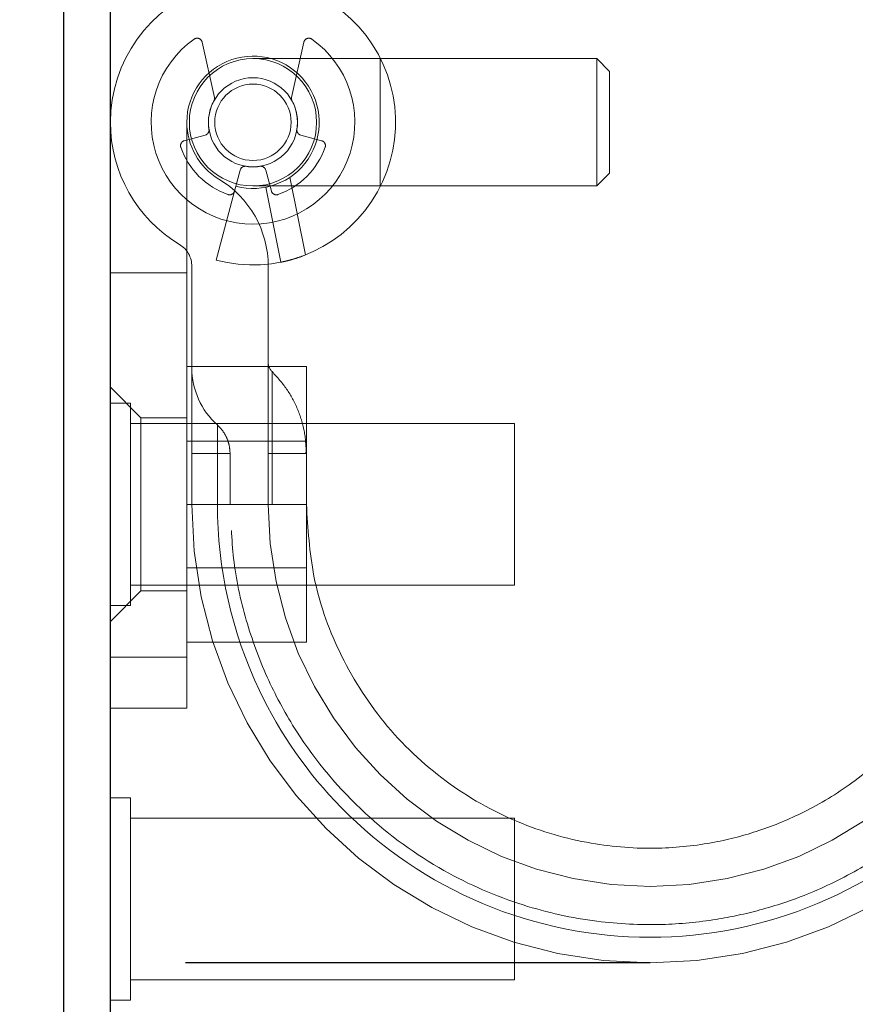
# Model space of a CAD drawing. Header units: inches. Extents: x 0.2 to 10.8, y 0.2 to 8.2.
# Tile 6 of 171: x 3.0139 to 3.0785, y 2.1171 to 2.1932. Entities that reach past the tile are written whole.
import ezdxf

# ---------------------------------------------------------------- set-up
doc = ezdxf.new("R2010")
doc.units = ezdxf.units.IN
doc.header["$MEASUREMENT"] = 0
doc.linetypes.add('HIDDEN', pattern=[0.07500000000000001, 0.05, -0.025])
doc.layers.add('DIMENSIONS', color=140, linetype='Continuous')
doc.layers.add('SLD-0', color=179, linetype='Continuous')
doc.styles.add('SLDTEXTSTYLE0', font='TXT', dxfattribs={"width": 0.7})
doc.dimstyles.new('SLDDIMSTYLE1', dxfattribs={"dimtxt": 0.0849609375, "dimasz": 0.13, "dimexe": 0, "dimexo": 0.0625, "dimgap": 0.021240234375, "dimtad": 0, "dimtih": 1, "dimtoh": 1, "dimlfac": 20, "dimrnd": 1e-09, "dimzin": 12, "dimdsep": 46, "dimtxsty": 'SLDTEXTSTYLE0', "dimsah": 1, "dimcen": 0.09, "dimadec": 0, "dimazin": 3, "dimtfac": 1, "dimtmove": 0, "dimatfit": 0, "dimfxl": 0, "dimfrac": 2, "dimtolj": 1, "dimtzin": 12, "dimarcsym": 0})

# ---------------------------------------------------------------- blocks, each defined once
blk = doc.blocks.new('_D_25')
at = {"layer": 'DIMENSIONS'}
for p, q in [((2.874155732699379, 2.216363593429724), (2.874155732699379, 2.466363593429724)), ((2.984167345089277, 2.216363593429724), (2.749155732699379, 2.216363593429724)), ((3.012654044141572, 2.12033052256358), (2.749155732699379, 2.12033052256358)), ((2.874155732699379, 1.892567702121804), (2.874155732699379, 2.12033052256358)), ((2.342647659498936, 1.892567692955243), (2.314117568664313, 1.892567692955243)), ((2.314117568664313, 1.892567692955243), (2.314117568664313, 1.757536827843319)), ((2.595116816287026, 1.892567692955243), (2.623646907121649, 1.892567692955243)), ((2.623646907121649, 1.892567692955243), (2.623646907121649, 1.757536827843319)), ((2.748306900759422, 1.892567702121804), (2.874155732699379, 1.892567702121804)), ((2.314117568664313, 1.757536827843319), (2.342647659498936, 1.757536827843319)), ((2.623646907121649, 1.757536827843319), (2.595116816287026, 1.757536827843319))]:
    blk.add_line(p, q, dxfattribs=at)
for points in [[(2.874155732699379, 2.216363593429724), (2.894155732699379, 2.346363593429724), (2.854155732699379, 2.346363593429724)], [(2.874155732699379, 2.12033052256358), (2.854155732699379, 1.990330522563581), (2.894155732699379, 1.990330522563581)]]:
    blk.add_solid(points, dxfattribs=at)
at = {"layer": 'DIMENSIONS', "char_height": 0.08333333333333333, "attachment_point": 1, "style": 'SLDTEXTSTYLE0'}
for s, insert in [('1.92', (2.342647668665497, 2.019010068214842)), ('48.8', (2.342647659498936, 1.864959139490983))]:
    blk.add_mtext(s, dxfattribs=dict(at, insert=insert))

msp = doc.modelspace()

# ---------------------------------------------------------------- linework, layer by layer
at = {"layer": 'DIMENSIONS'}
msp.add_line((3.062654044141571, 2.120330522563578), (3.026721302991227, 2.120330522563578), dxfattribs=at)
at = {"layer": 'SLD-0', "linetype": 'Continuous', "lineweight": 25}
for p, q in [((3.017321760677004, 1.421763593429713), (3.017321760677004, 2.199518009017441)), ((3.020921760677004, 1.419963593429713), (3.020921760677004, 2.199519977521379))]:
    msp.add_line(p, q, dxfattribs=at)
at = {"layer": 'SLD-0', "linetype": 'HIDDEN', "lineweight": 18}
for p, q in [((3.028959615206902, 2.187214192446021), (3.028011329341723, 2.191484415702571)), ((3.035879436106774, 2.191484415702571), (3.034931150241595, 2.187214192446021)), ((3.041787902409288, 2.190212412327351), (3.031945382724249, 2.190212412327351)), ((3.041787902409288, 2.180369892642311), (3.041787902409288, 2.190212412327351)), ((3.041787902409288, 2.180369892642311), (3.041787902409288, 2.190212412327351)), ((3.041787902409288, 2.180369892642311), (3.041787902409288, 2.190212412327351)), ((3.041787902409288, 2.180369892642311), (3.041787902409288, 2.190212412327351)), ((3.058520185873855, 2.190212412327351), (3.041787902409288, 2.190212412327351)), ((3.058520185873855, 2.190212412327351), (3.058520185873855, 2.180369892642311)), ((3.059504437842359, 2.189228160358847), (3.058520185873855, 2.190212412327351)), ((3.059504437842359, 2.189228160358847), (3.059504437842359, 2.181354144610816)), ((3.026827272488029, 2.185291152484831), (3.026827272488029, 2.143952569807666)), ((3.026634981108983, 2.183868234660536), (3.028257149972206, 2.184302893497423)), ((3.035633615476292, 2.184302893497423), (3.037255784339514, 2.183868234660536)), ((3.030957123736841, 2.181602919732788), (3.030522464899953, 2.179980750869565)), ((3.033368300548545, 2.179980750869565), (3.032933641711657, 2.181602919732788)), ((3.034803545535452, 2.181045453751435), (3.036006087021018, 2.175042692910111)), ((3.03600608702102, 2.175042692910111), (3.034803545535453, 2.181045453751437)), ((3.034803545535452, 2.181045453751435), (3.036006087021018, 2.175042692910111)), ((3.03600608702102, 2.175042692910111), (3.034803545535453, 2.181045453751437)), ((3.034803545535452, 2.181045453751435), (3.036006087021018, 2.175042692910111)), ((3.03600608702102, 2.175042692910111), (3.034803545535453, 2.181045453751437)), ((3.034803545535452, 2.181045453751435), (3.036006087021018, 2.175042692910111)), ((3.03600608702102, 2.175042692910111), (3.034803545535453, 2.181045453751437)), ((3.058520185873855, 2.180369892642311), (3.059504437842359, 2.181354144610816)), ((3.031945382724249, 2.180369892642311), (3.041787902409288, 2.180369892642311)), ((3.032950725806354, 2.180272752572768), (3.034110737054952, 2.174482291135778)), ((3.041787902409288, 2.180369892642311), (3.058520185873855, 2.180369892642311)), ((3.03052246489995, 2.179980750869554), (3.02909225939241, 2.174643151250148)), ((3.02722097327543, 2.17415561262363), (3.02722097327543, 2.155763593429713)), ((3.033126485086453, 2.155763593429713), (3.033126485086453, 2.17415561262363)), ((3.026827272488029, 2.173658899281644), (3.020921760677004, 2.173658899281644)), ((3.026827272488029, 2.166413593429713), (3.036077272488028, 2.166413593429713)), ((3.036077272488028, 2.155763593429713), (3.036077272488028, 2.166413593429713)), ((3.023283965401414, 2.16245650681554), (3.020921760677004, 2.16481871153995)), ((3.022484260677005, 2.163576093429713), (3.020921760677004, 2.163576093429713)), ((3.022484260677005, 2.155763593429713), (3.022484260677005, 2.163576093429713)), ((3.052171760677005, 2.162013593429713), (3.022484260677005, 2.162013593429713)), ((3.023283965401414, 2.16245650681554), (3.023283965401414, 2.149070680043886)), ((3.026827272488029, 2.16245650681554), (3.023283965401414, 2.16245650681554)), ((3.052171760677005, 2.155763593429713), (3.052171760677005, 2.162013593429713)), ((3.036077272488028, 2.160661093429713), (3.026827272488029, 2.160661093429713)), ((3.02722097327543, 2.159700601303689), (3.029193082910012, 2.159700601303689)), ((3.02722097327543, 2.159700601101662), (3.02919308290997, 2.159700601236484)), ((3.02722097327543, 2.159700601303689), (3.029193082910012, 2.159700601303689)), ((3.02722097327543, 2.159700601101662), (3.02919308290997, 2.159700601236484)), ((3.02722097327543, 2.159700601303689), (3.029193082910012, 2.159700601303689)), ((3.02722097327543, 2.159700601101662), (3.02919308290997, 2.159700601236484)), ((3.02722097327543, 2.159700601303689), (3.029193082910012, 2.159700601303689)), ((3.02722097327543, 2.159700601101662), (3.02919308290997, 2.159700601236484)), ((3.02722097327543, 2.159700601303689), (3.029193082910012, 2.159700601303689)), ((3.02722097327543, 2.159700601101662), (3.02919308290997, 2.159700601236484)), ((3.02722097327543, 2.159700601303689), (3.029193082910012, 2.159700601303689)), ((3.02722097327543, 2.159700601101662), (3.02919308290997, 2.159700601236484)), ((3.02722097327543, 2.159700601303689), (3.029193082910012, 2.159700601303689)), ((3.02722097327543, 2.159700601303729), (3.027220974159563, 2.155763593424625)), ((3.02722097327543, 2.159700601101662), (3.02919308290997, 2.159700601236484)), ((3.027220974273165, 2.155763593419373), (3.02722097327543, 2.159700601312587)), ((3.02722097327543, 2.159700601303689), (3.029193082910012, 2.159700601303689)), ((3.02722097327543, 2.159700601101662), (3.02919308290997, 2.159700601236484)), ((3.029193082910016, 2.15970060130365), (3.029193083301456, 2.15576359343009)), ((3.029193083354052, 2.155763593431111), (3.029193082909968, 2.159700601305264)), ((3.029193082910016, 2.15970060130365), (3.029193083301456, 2.15576359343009)), ((3.029193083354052, 2.155763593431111), (3.029193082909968, 2.159700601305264)), ((3.029193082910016, 2.15970060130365), (3.029193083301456, 2.15576359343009)), ((3.029193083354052, 2.155763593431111), (3.029193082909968, 2.159700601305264)), ((3.029193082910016, 2.15970060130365), (3.029193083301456, 2.15576359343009)), ((3.029193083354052, 2.155763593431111), (3.029193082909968, 2.159700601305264)), ((3.029193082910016, 2.15970060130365), (3.029193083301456, 2.15576359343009)), ((3.029193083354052, 2.155763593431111), (3.029193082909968, 2.159700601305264)), ((3.029193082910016, 2.15970060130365), (3.029193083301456, 2.15576359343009)), ((3.029193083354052, 2.155763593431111), (3.029193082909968, 2.159700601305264)), ((3.029193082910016, 2.15970060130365), (3.029193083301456, 2.15576359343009)), ((3.029193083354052, 2.155763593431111), (3.029193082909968, 2.159700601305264)), ((3.029193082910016, 2.15970060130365), (3.029193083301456, 2.15576359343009)), ((3.029193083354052, 2.155763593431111), (3.029193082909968, 2.159700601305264)), ((3.030173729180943, 2.155763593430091), (3.030173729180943, 2.159700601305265)), ((3.033126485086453, 2.159700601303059), (3.033421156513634, 2.159700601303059)), ((3.033126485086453, 2.159700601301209), (3.033421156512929, 2.159700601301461)), ((3.033126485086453, 2.159700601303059), (3.033421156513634, 2.159700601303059)), ((3.033126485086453, 2.159700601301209), (3.033421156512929, 2.159700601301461)), ((3.033126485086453, 2.159700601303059), (3.033421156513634, 2.159700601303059)), ((3.033126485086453, 2.159700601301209), (3.033421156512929, 2.159700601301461)), ((3.033126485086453, 2.159700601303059), (3.033421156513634, 2.159700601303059)), ((3.033126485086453, 2.159700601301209), (3.033421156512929, 2.159700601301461)), ((3.033126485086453, 2.159700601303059), (3.033421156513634, 2.159700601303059)), ((3.033126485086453, 2.159700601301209), (3.033421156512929, 2.159700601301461)), ((3.033126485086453, 2.159700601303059), (3.033421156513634, 2.159700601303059)), ((3.033126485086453, 2.159700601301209), (3.033421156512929, 2.159700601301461)), ((3.033126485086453, 2.159700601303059), (3.033421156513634, 2.159700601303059)), ((3.033126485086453, 2.159700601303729), (3.033126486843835, 2.155763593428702)), ((3.033126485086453, 2.159700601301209), (3.033421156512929, 2.159700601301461)), ((3.033126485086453, 2.159700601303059), (3.033421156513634, 2.159700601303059)), ((3.033126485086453, 2.159700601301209), (3.033421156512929, 2.159700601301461)), ((3.033421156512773, 2.159700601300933), (3.03342115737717, 2.155763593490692)), ((3.033421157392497, 2.155763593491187), (3.03342115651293, 2.159700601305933)), ((3.033421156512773, 2.159700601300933), (3.03342115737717, 2.155763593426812)), ((3.033421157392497, 2.155763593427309), (3.03342115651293, 2.159700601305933)), ((3.033421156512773, 2.159700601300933), (3.03342115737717, 2.155763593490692)), ((3.033421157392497, 2.155763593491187), (3.03342115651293, 2.159700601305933)), ((3.033421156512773, 2.159700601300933), (3.03342115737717, 2.155763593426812)), ((3.033421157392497, 2.155763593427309), (3.03342115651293, 2.159700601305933)), ((3.033421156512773, 2.159700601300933), (3.03342115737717, 2.155763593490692)), ((3.033421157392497, 2.155763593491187), (3.03342115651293, 2.159700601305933)), ((3.033421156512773, 2.159700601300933), (3.03342115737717, 2.155763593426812)), ((3.033421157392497, 2.155763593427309), (3.03342115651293, 2.159700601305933)), ((3.033421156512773, 2.159700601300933), (3.03342115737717, 2.155763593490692)), ((3.033421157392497, 2.155763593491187), (3.03342115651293, 2.159700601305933)), ((3.033421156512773, 2.159700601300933), (3.03342115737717, 2.155763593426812)), ((3.033421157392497, 2.155763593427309), (3.03342115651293, 2.159700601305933)), ((3.036076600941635, 2.155763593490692), (3.036076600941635, 2.159700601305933)), ((3.022484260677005, 2.147951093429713), (3.022484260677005, 2.155763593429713)), ((3.026827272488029, 2.155763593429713), (3.036077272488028, 2.155763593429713)), ((3.036077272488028, 2.145113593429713), (3.036077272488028, 2.155763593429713)), ((3.052171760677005, 2.149513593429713), (3.052171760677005, 2.155763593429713)), ((3.026827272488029, 2.150866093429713), (3.036077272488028, 2.150866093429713)), ((3.020921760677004, 2.146708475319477), (3.023283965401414, 2.149070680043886)), ((3.022484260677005, 2.149513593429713), (3.052171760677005, 2.149513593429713)), ((3.023283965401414, 2.149070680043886), (3.026827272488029, 2.149070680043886)), ((3.020921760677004, 2.147951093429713), (3.022484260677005, 2.147951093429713)), ((3.026827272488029, 2.145113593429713), (3.036077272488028, 2.145113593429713)), ((3.026827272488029, 2.143952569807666), (3.020921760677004, 2.143952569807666)), ((3.020921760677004, 2.143952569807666), (3.026827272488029, 2.143952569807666)), ((3.026827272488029, 2.143952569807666), (3.020921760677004, 2.143952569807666)), ((3.020921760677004, 2.143952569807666), (3.026827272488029, 2.143952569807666)), ((3.026827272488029, 2.143952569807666), (3.020921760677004, 2.143952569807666)), ((3.020921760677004, 2.143952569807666), (3.026827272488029, 2.143952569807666)), ((3.026827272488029, 2.143952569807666), (3.020921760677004, 2.143952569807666)), ((3.020921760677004, 2.143952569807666), (3.026827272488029, 2.143952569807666)), ((3.026827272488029, 2.143952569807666), (3.026827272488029, 2.14001556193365)), ((3.026827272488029, 2.14001556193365), (3.020921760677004, 2.14001556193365)), ((3.022484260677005, 2.133076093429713), (3.020921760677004, 2.133076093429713)), ((3.022484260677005, 2.125263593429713), (3.022484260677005, 2.133076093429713)), ((3.052171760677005, 2.131513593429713), (3.022484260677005, 2.131513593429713)), ((3.052171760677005, 2.125263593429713), (3.052171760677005, 2.131513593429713)), ((3.022484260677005, 2.117451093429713), (3.022484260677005, 2.125263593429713)), ((3.052171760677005, 2.119013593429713), (3.052171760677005, 2.125263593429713)), ((3.022484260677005, 2.119013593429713), (3.052171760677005, 2.119013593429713)), ((3.020921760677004, 2.117451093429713), (3.022484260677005, 2.117451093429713))]:
    msp.add_line(p, q, dxfattribs=at)
for radius in [0.004921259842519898, 0.003444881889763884, 0.002952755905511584]:
    msp.add_circle((3.031945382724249, 2.185291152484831), radius, dxfattribs=at)
for centre, radius, start, end in [((3.031945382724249, 2.185291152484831), 0.01102362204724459, 255.0000000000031, 180), ((3.031945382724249, 2.185291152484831), 0.007874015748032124, 125.2609148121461, 54.73908518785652), ((3.027626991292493, 2.191399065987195), 0.0003937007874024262, 12.52046276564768, 125.2609148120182), ((3.036263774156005, 2.191399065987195), 0.0003937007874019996, 54.73908518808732, 167.4795372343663), ((3.031945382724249, 2.185291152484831), 0.005118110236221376, 255.0000000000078, 180), ((3.028575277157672, 2.187128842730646), 0.0003937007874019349, 331.3967362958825, 12.52046276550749), ((3.035315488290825, 2.187128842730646), 0.000393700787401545, 167.4795372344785, 208.60326370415), ((3.031945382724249, 2.185291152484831), 0.003444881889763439, 151.3967362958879, 189.1131578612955), ((3.031945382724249, 2.185291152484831), 0.003444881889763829, 350.8868421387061, 28.60326370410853), ((3.031945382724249, 2.185291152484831), 0.01102362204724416, 180, 238.9924169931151), ((3.031945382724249, 2.185291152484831), 0.005118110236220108, 180, 238.9924169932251), ((3.028155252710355, 2.184683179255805), 0.0003937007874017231, 284.9999999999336, 9.113157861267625), ((3.035735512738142, 2.184683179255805), 0.0003937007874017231, 170.8868421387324, 255.0000000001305), ((3.026736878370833, 2.183487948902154), 0.0003937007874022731, 104.9999999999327, 199.0960437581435), ((3.031945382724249, 2.185291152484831), 0.005905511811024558, 199.0960437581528, 250.903956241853), ((3.031945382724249, 2.185291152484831), 0.005905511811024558, 289.0960437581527, 340.9039562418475), ((3.037153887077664, 2.183487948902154), 0.0003937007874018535, 340.903956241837, 75.0000000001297), ((3.031337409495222, 2.181501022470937), 0.0003937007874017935, 80.88684213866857, 165.0000000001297), ((3.031945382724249, 2.185291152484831), 0.003444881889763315, 260.8868421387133, 279.1131578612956), ((3.032553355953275, 2.181501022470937), 0.0003937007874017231, 14.9999999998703, 99.11315786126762), ((3.025252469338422, 2.17415561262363), 0.007874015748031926, 0, 58.99241699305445), ((3.030142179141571, 2.180082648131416), 0.0003937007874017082, 250.9039562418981, 345.0000000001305), ((3.033748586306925, 2.180082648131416), 0.0003937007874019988, 194.9999999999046, 289.0960437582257), ((3.025252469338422, 2.17415561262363), 0.001968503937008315, 0, 58.99241699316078), ((3.034110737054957, 2.16672927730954), 0.0009842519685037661, 180, 225.52372756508), ((3.033126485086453, 2.166302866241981), 0.005905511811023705, 180, 228.2366022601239), ((3.062654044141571, 2.155763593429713), 0.03543307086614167, 180, 0), ((3.062654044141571, 2.155763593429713), 0.02952755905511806, 180, 0)]:
    msp.add_arc(centre, radius, start, end, dxfattribs=at)
for points, knots in [([(3.036006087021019, 2.175042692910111), (3.035763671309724, 2.174946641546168), (3.035522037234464, 2.174861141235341), (3.035065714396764, 2.174715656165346), (3.034853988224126, 2.174656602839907), (3.034499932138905, 2.174566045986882), (3.034355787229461, 2.174533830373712), (3.034162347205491, 2.17449230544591), (3.034110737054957, 2.174482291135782), (3.034110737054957, 2.174482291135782)], [0, 0, 0, 0, 0.25, 0.25, 0.5, 0.5, 0.75, 0.75, 1, 1, 1, 1]), ([(3.03342115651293, 2.159700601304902), (3.03342115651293, 2.161363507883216), (3.03342115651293, 2.163822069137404), (3.03342115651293, 2.165697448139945), (3.03342115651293, 2.166191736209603), (3.03342115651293, 2.165697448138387), (3.03342115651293, 2.163822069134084), (3.03342115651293, 2.161363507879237), (3.03342115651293, 2.159700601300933)], [6.283185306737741, 6.283185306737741, 6.283185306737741, 6.283185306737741, 7.068583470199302, 7.461282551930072, 7.853981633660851, 8.24668071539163, 8.63937979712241, 9.42477796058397, 9.42477796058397, 9.42477796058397, 9.42477796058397]), ([(3.03342115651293, 2.159700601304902), (3.03342115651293, 2.161363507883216), (3.03342115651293, 2.163822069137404), (3.03342115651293, 2.165697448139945), (3.03342115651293, 2.166191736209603), (3.03342115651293, 2.165697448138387), (3.03342115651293, 2.163822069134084), (3.03342115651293, 2.161363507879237), (3.03342115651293, 2.159700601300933)], [6.283185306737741, 6.283185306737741, 6.283185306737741, 6.283185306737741, 7.068583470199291, 7.46128255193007, 7.85398163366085, 8.24668071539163, 8.6393797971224, 9.42477796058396, 9.42477796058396, 9.42477796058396, 9.42477796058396]), ([(3.03342115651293, 2.159700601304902), (3.03342115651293, 2.161363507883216), (3.03342115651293, 2.163822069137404), (3.03342115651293, 2.165697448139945), (3.03342115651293, 2.166191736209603), (3.03342115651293, 2.165697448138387), (3.03342115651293, 2.163822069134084), (3.03342115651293, 2.161363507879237), (3.03342115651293, 2.159700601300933)], [6.283185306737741, 6.283185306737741, 6.283185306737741, 6.283185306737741, 7.068583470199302, 7.461282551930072, 7.853981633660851, 8.24668071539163, 8.63937979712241, 9.42477796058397, 9.42477796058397, 9.42477796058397, 9.42477796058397]), ([(3.03342115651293, 2.159700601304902), (3.03342115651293, 2.161363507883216), (3.03342115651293, 2.163822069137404), (3.03342115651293, 2.165697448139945), (3.03342115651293, 2.166191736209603), (3.03342115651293, 2.165697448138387), (3.03342115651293, 2.163822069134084), (3.03342115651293, 2.161363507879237), (3.03342115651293, 2.159700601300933)], [6.283185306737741, 6.283185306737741, 6.283185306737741, 6.283185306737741, 7.068583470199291, 7.46128255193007, 7.85398163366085, 8.24668071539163, 8.6393797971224, 9.42477796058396, 9.42477796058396, 9.42477796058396, 9.42477796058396]), ([(3.03342115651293, 2.159700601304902), (3.03342115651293, 2.161363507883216), (3.03342115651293, 2.163822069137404), (3.03342115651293, 2.165697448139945), (3.03342115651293, 2.166191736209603), (3.03342115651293, 2.165697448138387), (3.03342115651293, 2.163822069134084), (3.03342115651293, 2.161363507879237), (3.03342115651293, 2.159700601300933)], [6.283185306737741, 6.283185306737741, 6.283185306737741, 6.283185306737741, 7.068583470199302, 7.461282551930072, 7.853981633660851, 8.24668071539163, 8.63937979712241, 9.42477796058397, 9.42477796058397, 9.42477796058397, 9.42477796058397]), ([(3.03342115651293, 2.159700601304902), (3.03342115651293, 2.161363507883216), (3.03342115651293, 2.163822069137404), (3.03342115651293, 2.165697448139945), (3.03342115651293, 2.166191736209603), (3.03342115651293, 2.165697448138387), (3.03342115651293, 2.163822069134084), (3.03342115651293, 2.161363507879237), (3.03342115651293, 2.159700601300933)], [6.283185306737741, 6.283185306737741, 6.283185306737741, 6.283185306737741, 7.068583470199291, 7.46128255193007, 7.85398163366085, 8.24668071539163, 8.6393797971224, 9.42477796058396, 9.42477796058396, 9.42477796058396, 9.42477796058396]), ([(3.03342115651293, 2.159700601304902), (3.03342115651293, 2.161363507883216), (3.03342115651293, 2.163822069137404), (3.03342115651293, 2.165697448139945), (3.03342115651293, 2.166191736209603), (3.03342115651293, 2.165697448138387), (3.03342115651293, 2.163822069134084), (3.03342115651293, 2.161363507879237), (3.03342115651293, 2.159700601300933)], [6.283185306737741, 6.283185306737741, 6.283185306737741, 6.283185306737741, 7.068583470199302, 7.461282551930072, 7.853981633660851, 8.24668071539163, 8.63937979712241, 9.42477796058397, 9.42477796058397, 9.42477796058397, 9.42477796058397]), ([(3.03342115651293, 2.159700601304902), (3.03342115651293, 2.161363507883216), (3.03342115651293, 2.163822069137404), (3.03342115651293, 2.165697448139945), (3.03342115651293, 2.166191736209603), (3.03342115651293, 2.165697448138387), (3.03342115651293, 2.163822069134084), (3.03342115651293, 2.161363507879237), (3.03342115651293, 2.159700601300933)], [6.283185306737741, 6.283185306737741, 6.283185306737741, 6.283185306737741, 7.068583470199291, 7.46128255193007, 7.85398163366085, 8.24668071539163, 8.6393797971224, 9.42477796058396, 9.42477796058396, 9.42477796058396, 9.42477796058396]), ([(3.03607660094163, 2.159700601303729), (3.036043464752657, 2.160288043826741), (3.035977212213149, 2.161462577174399), (3.035434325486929, 2.163151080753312), (3.034607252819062, 2.164719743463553), (3.033816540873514, 2.165591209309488), (3.03342115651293, 2.166026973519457)], [0, 0, 0, 0, 0.2500292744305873, 0.4999088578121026, 0.7499364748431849, 1, 1, 1, 1]), ([(3.029193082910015, 2.159700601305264), (3.029193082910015, 2.159988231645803), (3.029193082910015, 2.160275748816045), (3.029193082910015, 2.160807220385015), (3.029193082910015, 2.161050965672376), (3.029193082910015, 2.161457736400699), (3.029193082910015, 2.161620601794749), (3.029193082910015, 2.161840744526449), (3.029193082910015, 2.161897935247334), (3.029193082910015, 2.161897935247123), (3.029193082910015, 2.161840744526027), (3.029193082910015, 2.161620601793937), (3.029193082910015, 2.161457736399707), (3.029193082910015, 2.161050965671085), (3.029193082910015, 2.160807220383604), (3.029193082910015, 2.160275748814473), (3.029193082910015, 2.159988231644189), (3.029193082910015, 2.15970060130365)], [0, 0, 0, 0, 0.125, 0.125, 0.25, 0.25, 0.375, 0.375, 0.5, 0.5, 0.625, 0.625, 0.75, 0.75, 0.875, 0.875, 1, 1, 1, 1]), ([(3.029193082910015, 2.159700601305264), (3.029193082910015, 2.159988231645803), (3.029193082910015, 2.160275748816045), (3.029193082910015, 2.160807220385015), (3.029193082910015, 2.161050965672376), (3.029193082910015, 2.161457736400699), (3.029193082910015, 2.161620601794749), (3.029193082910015, 2.161840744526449), (3.029193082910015, 2.161897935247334), (3.029193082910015, 2.161897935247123), (3.029193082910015, 2.161840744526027), (3.029193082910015, 2.161620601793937), (3.029193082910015, 2.161457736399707), (3.029193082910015, 2.161050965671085), (3.029193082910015, 2.160807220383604), (3.029193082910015, 2.160275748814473), (3.029193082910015, 2.159988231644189), (3.029193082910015, 2.15970060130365)], [0, 0, 0, 0, 0.125, 0.125, 0.25, 0.25, 0.375, 0.375, 0.5, 0.5, 0.625, 0.625, 0.75, 0.75, 0.875, 0.875, 1, 1, 1, 1]), ([(3.029193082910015, 2.159700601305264), (3.029193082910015, 2.159988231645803), (3.029193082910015, 2.160275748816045), (3.029193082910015, 2.160807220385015), (3.029193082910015, 2.161050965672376), (3.029193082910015, 2.161457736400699), (3.029193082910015, 2.161620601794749), (3.029193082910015, 2.161840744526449), (3.029193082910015, 2.161897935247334), (3.029193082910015, 2.161897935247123), (3.029193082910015, 2.161840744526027), (3.029193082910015, 2.161620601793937), (3.029193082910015, 2.161457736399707), (3.029193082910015, 2.161050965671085), (3.029193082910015, 2.160807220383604), (3.029193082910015, 2.160275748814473), (3.029193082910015, 2.159988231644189), (3.029193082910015, 2.15970060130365)], [0, 0, 0, 0, 0.125, 0.125, 0.25, 0.25, 0.375, 0.375, 0.5, 0.5, 0.625, 0.625, 0.75, 0.75, 0.875, 0.875, 1, 1, 1, 1]), ([(3.029193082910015, 2.159700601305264), (3.029193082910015, 2.159988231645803), (3.029193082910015, 2.160275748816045), (3.029193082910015, 2.160807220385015), (3.029193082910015, 2.161050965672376), (3.029193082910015, 2.161457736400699), (3.029193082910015, 2.161620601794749), (3.029193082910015, 2.161840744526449), (3.029193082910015, 2.161897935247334), (3.029193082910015, 2.161897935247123), (3.029193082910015, 2.161840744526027), (3.029193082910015, 2.161620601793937), (3.029193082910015, 2.161457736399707), (3.029193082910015, 2.161050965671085), (3.029193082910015, 2.160807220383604), (3.029193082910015, 2.160275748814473), (3.029193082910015, 2.159988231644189), (3.029193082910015, 2.15970060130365)], [0, 0, 0, 0, 0.125, 0.125, 0.25, 0.25, 0.375, 0.375, 0.5, 0.5, 0.625, 0.625, 0.75, 0.75, 0.875, 0.875, 1, 1, 1, 1]), ([(3.029193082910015, 2.159700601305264), (3.029193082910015, 2.159988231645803), (3.029193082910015, 2.160275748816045), (3.029193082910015, 2.160807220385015), (3.029193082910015, 2.161050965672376), (3.029193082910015, 2.161457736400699), (3.029193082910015, 2.161620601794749), (3.029193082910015, 2.161840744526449), (3.029193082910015, 2.161897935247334), (3.029193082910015, 2.161897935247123), (3.029193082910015, 2.161840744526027), (3.029193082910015, 2.161620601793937), (3.029193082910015, 2.161457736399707), (3.029193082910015, 2.161050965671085), (3.029193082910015, 2.160807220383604), (3.029193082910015, 2.160275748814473), (3.029193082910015, 2.159988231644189), (3.029193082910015, 2.15970060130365)], [0, 0, 0, 0, 0.125, 0.125, 0.25, 0.25, 0.375, 0.375, 0.5, 0.5, 0.625, 0.625, 0.75, 0.75, 0.875, 0.875, 1, 1, 1, 1]), ([(3.029193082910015, 2.159700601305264), (3.029193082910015, 2.159988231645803), (3.029193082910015, 2.160275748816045), (3.029193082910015, 2.160807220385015), (3.029193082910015, 2.161050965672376), (3.029193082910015, 2.161457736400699), (3.029193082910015, 2.161620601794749), (3.029193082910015, 2.161840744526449), (3.029193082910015, 2.161897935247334), (3.029193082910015, 2.161897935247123), (3.029193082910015, 2.161840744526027), (3.029193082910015, 2.161620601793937), (3.029193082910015, 2.161457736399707), (3.029193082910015, 2.161050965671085), (3.029193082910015, 2.160807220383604), (3.029193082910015, 2.160275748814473), (3.029193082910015, 2.159988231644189), (3.029193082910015, 2.15970060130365)], [0, 0, 0, 0, 0.125, 0.125, 0.25, 0.25, 0.375, 0.375, 0.5, 0.5, 0.625, 0.625, 0.75, 0.75, 0.875, 0.875, 1, 1, 1, 1]), ([(3.029193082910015, 2.159700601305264), (3.029193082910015, 2.159988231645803), (3.029193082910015, 2.160275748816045), (3.029193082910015, 2.160807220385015), (3.029193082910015, 2.161050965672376), (3.029193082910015, 2.161457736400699), (3.029193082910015, 2.161620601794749), (3.029193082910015, 2.161840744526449), (3.029193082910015, 2.161897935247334), (3.029193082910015, 2.161897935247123), (3.029193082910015, 2.161840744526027), (3.029193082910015, 2.161620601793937), (3.029193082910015, 2.161457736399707), (3.029193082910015, 2.161050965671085), (3.029193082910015, 2.160807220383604), (3.029193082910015, 2.160275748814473), (3.029193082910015, 2.159988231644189), (3.029193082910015, 2.15970060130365)], [0, 0, 0, 0, 0.125, 0.125, 0.25, 0.25, 0.375, 0.375, 0.5, 0.5, 0.625, 0.625, 0.75, 0.75, 0.875, 0.875, 1, 1, 1, 1]), ([(3.029193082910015, 2.159700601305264), (3.029193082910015, 2.159988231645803), (3.029193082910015, 2.160275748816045), (3.029193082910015, 2.160807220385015), (3.029193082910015, 2.161050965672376), (3.029193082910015, 2.161457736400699), (3.029193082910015, 2.161620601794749), (3.029193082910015, 2.161840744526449), (3.029193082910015, 2.161897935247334), (3.029193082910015, 2.161897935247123), (3.029193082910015, 2.161840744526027), (3.029193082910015, 2.161620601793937), (3.029193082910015, 2.161457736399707), (3.029193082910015, 2.161050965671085), (3.029193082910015, 2.160807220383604), (3.029193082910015, 2.160275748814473), (3.029193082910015, 2.159988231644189), (3.029193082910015, 2.15970060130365)], [0, 0, 0, 0, 0.125, 0.125, 0.25, 0.25, 0.375, 0.375, 0.5, 0.5, 0.625, 0.625, 0.75, 0.75, 0.875, 0.875, 1, 1, 1, 1]), ([(3.030173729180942, 2.159700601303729), (3.030160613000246, 2.159906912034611), (3.030134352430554, 2.160319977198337), (3.029930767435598, 2.160909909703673), (3.029628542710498, 2.161456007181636), (3.029338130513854, 2.161750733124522), (3.029193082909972, 2.161897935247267)], [0, 0, 0, 0, 0.2497858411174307, 0.5001088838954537, 0.7503272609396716, 1, 1, 1, 1]), ([(3.03342115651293, 2.159700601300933), (3.033817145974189, 2.159700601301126), (3.034609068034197, 2.159700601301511), (3.035427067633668, 2.159700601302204), (3.035907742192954, 2.159700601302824), (3.035969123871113, 2.159700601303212), (3.035989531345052, 2.15970060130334)], [0, 0, 0, 0, 0.285974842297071, 0.5719086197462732, 0.8576731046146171, 1, 1, 1, 1]), ([(3.035989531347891, 2.159700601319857), (3.035969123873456, 2.159700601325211), (3.035907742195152, 2.159700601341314), (3.035427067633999, 2.159700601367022), (3.034609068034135, 2.159700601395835), (3.033817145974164, 2.159700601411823), (3.03342115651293, 2.159700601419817)], [0, 0, 0, 0, 0.1423268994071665, 0.4280913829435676, 0.7140251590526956, 0.9999999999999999, 0.9999999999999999, 0.9999999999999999, 0.9999999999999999]), ([(3.03342115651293, 2.159700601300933), (3.033817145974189, 2.159700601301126), (3.034609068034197, 2.159700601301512), (3.035427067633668, 2.159700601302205), (3.035907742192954, 2.159700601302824), (3.035969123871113, 2.159700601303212), (3.035989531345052, 2.15970060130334)], [0, 0, 0, 0, 0.285974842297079, 0.5719086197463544, 0.8576731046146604, 1, 1, 1, 1]), ([(3.035989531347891, 2.159700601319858), (3.035969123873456, 2.159700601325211), (3.035907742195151, 2.159700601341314), (3.035427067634, 2.159700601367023), (3.034609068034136, 2.159700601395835), (3.033817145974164, 2.159700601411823), (3.03342115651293, 2.159700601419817)], [0, 0, 0, 0, 0.1423268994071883, 0.4280913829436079, 0.7140251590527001, 1, 1, 1, 1]), ([(3.03342115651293, 2.159700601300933), (3.033817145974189, 2.159700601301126), (3.034609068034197, 2.159700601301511), (3.035427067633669, 2.159700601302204), (3.035907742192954, 2.159700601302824), (3.035969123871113, 2.159700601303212), (3.035989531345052, 2.15970060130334)], [0, 0, 0, 0, 0.2859748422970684, 0.5719086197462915, 0.8576731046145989, 1, 1, 1, 1]), ([(3.035989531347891, 2.159700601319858), (3.035969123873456, 2.159700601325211), (3.035907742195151, 2.159700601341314), (3.035427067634, 2.159700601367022), (3.034609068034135, 2.159700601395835), (3.033817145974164, 2.159700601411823), (3.03342115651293, 2.159700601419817)], [0, 0, 0, 0, 0.1423268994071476, 0.4280913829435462, 0.7140251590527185, 0.9999999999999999, 0.9999999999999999, 0.9999999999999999, 0.9999999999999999]), ([(3.03342115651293, 2.159700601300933), (3.033817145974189, 2.159700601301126), (3.034609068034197, 2.159700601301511), (3.035427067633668, 2.159700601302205), (3.035907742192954, 2.159700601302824), (3.035969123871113, 2.159700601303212), (3.035989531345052, 2.15970060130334)], [0, 0, 0, 0, 0.2859748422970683, 0.5719086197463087, 0.8576731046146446, 1, 1, 1, 1]), ([(3.035989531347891, 2.159700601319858), (3.035969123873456, 2.159700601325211), (3.035907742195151, 2.159700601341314), (3.035427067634, 2.159700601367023), (3.034609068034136, 2.159700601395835), (3.033817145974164, 2.159700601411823), (3.03342115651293, 2.159700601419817)], [0, 0, 0, 0, 0.1423268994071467, 0.4280913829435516, 0.7140251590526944, 0.9999999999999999, 0.9999999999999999, 0.9999999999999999, 0.9999999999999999]), ([(3.03342115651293, 2.159700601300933), (3.033817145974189, 2.159700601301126), (3.034609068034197, 2.159700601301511), (3.035427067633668, 2.159700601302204), (3.035907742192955, 2.159700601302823), (3.035969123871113, 2.159700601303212), (3.035989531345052, 2.15970060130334)], [0, 0, 0, 0, 0.2859748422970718, 0.5719086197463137, 0.857673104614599, 0.9999999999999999, 0.9999999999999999, 0.9999999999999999, 0.9999999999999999]), ([(3.035989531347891, 2.159700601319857), (3.035969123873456, 2.159700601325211), (3.035907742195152, 2.159700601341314), (3.035427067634, 2.159700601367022), (3.034609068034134, 2.159700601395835), (3.033817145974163, 2.159700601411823), (3.03342115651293, 2.159700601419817)], [0, 0, 0, 0, 0.1423268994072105, 0.4280913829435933, 0.7140251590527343, 1, 1, 1, 1]), ([(3.03342115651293, 2.159700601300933), (3.033817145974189, 2.159700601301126), (3.034609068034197, 2.159700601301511), (3.035427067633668, 2.159700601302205), (3.035907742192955, 2.159700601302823), (3.035969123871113, 2.159700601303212), (3.035989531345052, 2.15970060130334)], [0, 0, 0, 0, 0.2859748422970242, 0.5719086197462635, 0.8576731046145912, 1, 1, 1, 1]), ([(3.035989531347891, 2.159700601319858), (3.035969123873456, 2.159700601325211), (3.035907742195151, 2.159700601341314), (3.035427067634, 2.159700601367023), (3.034609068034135, 2.159700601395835), (3.033817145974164, 2.159700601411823), (3.03342115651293, 2.159700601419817)], [0, 0, 0, 0, 0.1423268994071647, 0.4280913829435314, 0.714025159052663, 1, 1, 1, 1]), ([(3.03342115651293, 2.159700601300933), (3.033817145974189, 2.159700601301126), (3.034609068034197, 2.159700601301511), (3.035427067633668, 2.159700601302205), (3.035907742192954, 2.159700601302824), (3.035969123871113, 2.159700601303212), (3.035989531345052, 2.15970060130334)], [0, 0, 0, 0, 0.2859748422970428, 0.571908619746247, 0.8576731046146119, 1, 1, 1, 1]), ([(3.035989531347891, 2.159700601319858), (3.035969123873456, 2.159700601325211), (3.035907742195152, 2.159700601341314), (3.035427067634, 2.159700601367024), (3.034609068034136, 2.159700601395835), (3.033817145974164, 2.159700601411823), (3.03342115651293, 2.159700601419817)], [0, 0, 0, 0, 0.1423268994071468, 0.4280913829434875, 0.7140251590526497, 1, 1, 1, 1]), ([(3.036033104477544, 2.159700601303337), (3.036039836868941, 2.159750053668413), (3.036052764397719, 2.159845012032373), (3.03606652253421, 2.15988371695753), (3.036075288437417, 2.159841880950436), (3.036076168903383, 2.159747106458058), (3.03607660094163, 2.159700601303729)], [0, 0, 0, 0, 0.2770954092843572, 0.5320782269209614, 0.7703941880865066, 1, 1, 1, 1]), ([(3.096115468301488, 2.155763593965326), (3.096121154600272, 2.150801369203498), (3.094153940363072, 2.142153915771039), (3.086547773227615, 2.131280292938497), (3.075950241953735, 2.124087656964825), (3.062654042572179, 2.121410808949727), (3.049357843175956, 2.124087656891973), (3.038760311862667, 2.131280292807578), (3.031154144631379, 2.142153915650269), (3.029186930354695, 2.150801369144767), (3.02919261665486, 2.15576359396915)], [4.712414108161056, 4.712414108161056, 4.712414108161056, 4.712414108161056, 5.15721612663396, 5.48839215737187, 5.88580339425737, 6.28321463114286, 6.68062586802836, 7.07803710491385, 7.40921313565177, 7.854015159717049, 7.854015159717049, 7.854015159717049, 7.854015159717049]), ([(3.09611546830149, 2.155763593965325), (3.096121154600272, 2.150801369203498), (3.094153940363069, 2.142153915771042), (3.086547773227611, 2.131280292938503), (3.075950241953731, 2.124087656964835), (3.062654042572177, 2.121410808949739), (3.049357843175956, 2.124087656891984), (3.038760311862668, 2.131280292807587), (3.031154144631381, 2.142153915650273), (3.029186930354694, 2.150801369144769), (3.029192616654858, 2.155763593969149)], [4.712414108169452, 4.712414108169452, 4.712414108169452, 4.712414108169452, 5.15721612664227, 5.4883921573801, 5.8858033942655, 6.2832146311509, 6.68062586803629, 7.07803710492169, 7.40921313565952, 7.854015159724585, 7.854015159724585, 7.854015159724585, 7.854015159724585]), ([(3.096115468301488, 2.155763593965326), (3.096121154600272, 2.150801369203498), (3.094153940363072, 2.142153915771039), (3.086547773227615, 2.131280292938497), (3.075950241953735, 2.124087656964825), (3.062654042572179, 2.121410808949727), (3.049357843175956, 2.124087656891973), (3.038760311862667, 2.131280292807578), (3.031154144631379, 2.142153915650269), (3.029186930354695, 2.150801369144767), (3.02919261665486, 2.15576359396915)], [4.712414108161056, 4.712414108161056, 4.712414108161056, 4.712414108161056, 5.15721612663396, 5.48839215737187, 5.88580339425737, 6.28321463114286, 6.68062586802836, 7.07803710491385, 7.40921313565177, 7.854015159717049, 7.854015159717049, 7.854015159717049, 7.854015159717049]), ([(3.09611546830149, 2.155763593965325), (3.096121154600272, 2.150801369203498), (3.094153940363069, 2.142153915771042), (3.086547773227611, 2.131280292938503), (3.075950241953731, 2.124087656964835), (3.062654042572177, 2.121410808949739), (3.049357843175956, 2.124087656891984), (3.038760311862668, 2.131280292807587), (3.031154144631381, 2.142153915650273), (3.029186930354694, 2.150801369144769), (3.029192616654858, 2.155763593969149)], [4.712414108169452, 4.712414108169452, 4.712414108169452, 4.712414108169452, 5.15721612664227, 5.4883921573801, 5.8858033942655, 6.2832146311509, 6.68062586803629, 7.07803710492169, 7.40921313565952, 7.854015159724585, 7.854015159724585, 7.854015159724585, 7.854015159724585]), ([(3.096115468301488, 2.155763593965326), (3.096121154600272, 2.150801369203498), (3.094153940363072, 2.142153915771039), (3.086547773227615, 2.131280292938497), (3.075950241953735, 2.124087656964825), (3.062654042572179, 2.121410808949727), (3.049357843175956, 2.124087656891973), (3.038760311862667, 2.131280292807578), (3.031154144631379, 2.142153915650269), (3.029186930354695, 2.150801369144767), (3.02919261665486, 2.15576359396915)], [4.712414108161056, 4.712414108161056, 4.712414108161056, 4.712414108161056, 5.15721612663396, 5.48839215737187, 5.88580339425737, 6.28321463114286, 6.68062586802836, 7.07803710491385, 7.40921313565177, 7.854015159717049, 7.854015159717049, 7.854015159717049, 7.854015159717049]), ([(3.09611546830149, 2.155763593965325), (3.096121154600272, 2.150801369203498), (3.094153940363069, 2.142153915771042), (3.086547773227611, 2.131280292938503), (3.075950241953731, 2.124087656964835), (3.062654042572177, 2.121410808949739), (3.049357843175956, 2.124087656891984), (3.038760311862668, 2.131280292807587), (3.031154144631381, 2.142153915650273), (3.029186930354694, 2.150801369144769), (3.029192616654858, 2.155763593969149)], [4.712414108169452, 4.712414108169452, 4.712414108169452, 4.712414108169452, 5.15721612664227, 5.4883921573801, 5.8858033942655, 6.2832146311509, 6.68062586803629, 7.07803710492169, 7.40921313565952, 7.854015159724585, 7.854015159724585, 7.854015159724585, 7.854015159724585]), ([(3.096115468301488, 2.155763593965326), (3.096121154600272, 2.150801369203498), (3.094153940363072, 2.142153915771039), (3.086547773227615, 2.131280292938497), (3.075950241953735, 2.124087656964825), (3.062654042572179, 2.121410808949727), (3.049357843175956, 2.124087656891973), (3.038760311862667, 2.131280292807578), (3.031154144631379, 2.142153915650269), (3.029186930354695, 2.150801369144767), (3.02919261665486, 2.15576359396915)], [4.712414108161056, 4.712414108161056, 4.712414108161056, 4.712414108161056, 5.15721612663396, 5.48839215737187, 5.88580339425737, 6.28321463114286, 6.68062586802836, 7.07803710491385, 7.40921313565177, 7.854015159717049, 7.854015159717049, 7.854015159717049, 7.854015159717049]), ([(3.09611546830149, 2.155763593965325), (3.096121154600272, 2.150801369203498), (3.094153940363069, 2.142153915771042), (3.086547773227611, 2.131280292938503), (3.075950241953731, 2.124087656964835), (3.062654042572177, 2.121410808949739), (3.049357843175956, 2.124087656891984), (3.038760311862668, 2.131280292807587), (3.031154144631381, 2.142153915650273), (3.029186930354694, 2.150801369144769), (3.029192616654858, 2.155763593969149)], [4.712414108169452, 4.712414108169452, 4.712414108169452, 4.712414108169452, 5.15721612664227, 5.4883921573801, 5.8858033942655, 6.2832146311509, 6.68062586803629, 7.07803710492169, 7.40921313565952, 7.854015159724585, 7.854015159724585, 7.854015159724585, 7.854015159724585]), ([(3.0291926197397, 2.15576359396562), (3.029186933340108, 2.150801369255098), (3.031154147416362, 2.142153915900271), (3.038760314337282, 2.131280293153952), (3.049357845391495, 2.124087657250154), (3.062654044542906, 2.121410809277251), (3.075950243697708, 2.124087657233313), (3.086547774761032, 2.131280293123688), (3.09415394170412, 2.142153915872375), (3.096121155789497, 2.150801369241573), (3.096115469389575, 2.155763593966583)], [4.712364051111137, 4.712364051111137, 4.712364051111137, 4.712364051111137, 5.157166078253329, 5.4883421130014, 5.88575335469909, 6.28316459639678, 6.680575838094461, 7.07798707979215, 7.409163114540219, 7.853965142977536, 7.853965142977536, 7.853965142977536, 7.853965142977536]), ([(3.0291926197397, 2.15576359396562), (3.029186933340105, 2.150801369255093), (3.031154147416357, 2.142153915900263), (3.038760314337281, 2.131280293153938), (3.049357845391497, 2.124087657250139), (3.062654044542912, 2.121410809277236), (3.075950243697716, 2.124087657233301), (3.08654777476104, 2.131280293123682), (3.094153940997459, 2.142153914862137), (3.096121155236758, 2.150801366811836), (3.096115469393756, 2.155763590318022)], [4.712364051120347, 4.712364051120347, 4.712364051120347, 4.712364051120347, 5.15716607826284, 5.488342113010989, 5.885753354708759, 6.28316459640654, 6.68057583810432, 7.077987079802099, 7.40916311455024, 7.85396503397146, 7.85396503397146, 7.85396503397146, 7.85396503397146]), ([(3.0291926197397, 2.15576359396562), (3.029186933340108, 2.150801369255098), (3.031154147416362, 2.142153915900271), (3.038760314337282, 2.131280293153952), (3.049357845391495, 2.124087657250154), (3.062654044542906, 2.121410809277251), (3.075950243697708, 2.124087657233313), (3.086547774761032, 2.131280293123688), (3.09415394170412, 2.142153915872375), (3.096121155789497, 2.150801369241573), (3.096115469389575, 2.155763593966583)], [4.712364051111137, 4.712364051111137, 4.712364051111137, 4.712364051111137, 5.157166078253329, 5.4883421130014, 5.88575335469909, 6.28316459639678, 6.680575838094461, 7.07798707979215, 7.409163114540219, 7.853965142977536, 7.853965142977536, 7.853965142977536, 7.853965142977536]), ([(3.0291926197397, 2.15576359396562), (3.029186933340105, 2.150801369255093), (3.031154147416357, 2.142153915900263), (3.038760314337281, 2.131280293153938), (3.049357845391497, 2.124087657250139), (3.062654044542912, 2.121410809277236), (3.075950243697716, 2.124087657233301), (3.08654777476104, 2.131280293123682), (3.094153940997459, 2.142153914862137), (3.096121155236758, 2.150801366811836), (3.096115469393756, 2.155763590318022)], [4.712364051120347, 4.712364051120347, 4.712364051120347, 4.712364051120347, 5.15716607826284, 5.488342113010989, 5.885753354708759, 6.28316459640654, 6.68057583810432, 7.077987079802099, 7.40916311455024, 7.85396503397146, 7.85396503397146, 7.85396503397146, 7.85396503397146]), ([(3.0291926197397, 2.15576359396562), (3.029186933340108, 2.150801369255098), (3.031154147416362, 2.142153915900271), (3.038760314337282, 2.131280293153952), (3.049357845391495, 2.124087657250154), (3.062654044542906, 2.121410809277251), (3.075950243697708, 2.124087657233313), (3.086547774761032, 2.131280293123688), (3.09415394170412, 2.142153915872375), (3.096121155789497, 2.150801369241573), (3.096115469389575, 2.155763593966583)], [4.712364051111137, 4.712364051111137, 4.712364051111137, 4.712364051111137, 5.157166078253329, 5.4883421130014, 5.88575335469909, 6.28316459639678, 6.680575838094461, 7.07798707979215, 7.409163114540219, 7.853965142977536, 7.853965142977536, 7.853965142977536, 7.853965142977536]), ([(3.0291926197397, 2.15576359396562), (3.029186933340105, 2.150801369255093), (3.031154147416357, 2.142153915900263), (3.038760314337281, 2.131280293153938), (3.049357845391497, 2.124087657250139), (3.062654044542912, 2.121410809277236), (3.075950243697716, 2.124087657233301), (3.08654777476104, 2.131280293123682), (3.094153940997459, 2.142153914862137), (3.096121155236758, 2.150801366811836), (3.096115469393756, 2.155763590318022)], [4.712364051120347, 4.712364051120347, 4.712364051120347, 4.712364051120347, 5.15716607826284, 5.488342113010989, 5.885753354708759, 6.28316459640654, 6.68057583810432, 7.077987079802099, 7.40916311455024, 7.85396503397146, 7.85396503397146, 7.85396503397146, 7.85396503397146]), ([(3.0291926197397, 2.15576359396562), (3.029186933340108, 2.150801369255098), (3.031154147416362, 2.142153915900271), (3.038760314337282, 2.131280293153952), (3.049357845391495, 2.124087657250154), (3.062654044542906, 2.121410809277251), (3.075950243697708, 2.124087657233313), (3.086547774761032, 2.131280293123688), (3.09415394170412, 2.142153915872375), (3.096121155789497, 2.150801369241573), (3.096115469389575, 2.155763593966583)], [4.712364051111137, 4.712364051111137, 4.712364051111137, 4.712364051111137, 5.157166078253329, 5.4883421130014, 5.88575335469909, 6.28316459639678, 6.680575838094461, 7.07798707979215, 7.409163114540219, 7.853965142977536, 7.853965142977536, 7.853965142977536, 7.853965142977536]), ([(3.0291926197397, 2.15576359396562), (3.029186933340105, 2.150801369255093), (3.031154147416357, 2.142153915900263), (3.038760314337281, 2.131280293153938), (3.049357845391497, 2.124087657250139), (3.062654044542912, 2.121410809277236), (3.075950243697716, 2.124087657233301), (3.08654777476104, 2.131280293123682), (3.094153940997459, 2.142153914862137), (3.096121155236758, 2.150801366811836), (3.096115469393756, 2.155763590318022)], [4.712364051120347, 4.712364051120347, 4.712364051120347, 4.712364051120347, 5.15716607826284, 5.488342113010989, 5.885753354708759, 6.28316459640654, 6.68057583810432, 7.077987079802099, 7.40916311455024, 7.85396503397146, 7.85396503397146, 7.85396503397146, 7.85396503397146]), ([(3.095061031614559, 2.155771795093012), (3.094908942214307, 2.153154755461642), (3.094607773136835, 2.147972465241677), (3.091830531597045, 2.14092180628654), (3.08802098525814, 2.135120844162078), (3.083644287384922, 2.130756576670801), (3.079213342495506, 2.12767556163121), (3.075059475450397, 2.125644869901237), (3.071285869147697, 2.124382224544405), (3.067527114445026, 2.123576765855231), (3.063299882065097, 2.12317841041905), (3.058254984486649, 2.123431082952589), (3.052509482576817, 2.124694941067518), (3.046348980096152, 2.127376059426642), (3.040235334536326, 2.131814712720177), (3.035841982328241, 2.137053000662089), (3.033033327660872, 2.14216811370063), (3.031395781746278, 2.146560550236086), (3.03034477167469, 2.151147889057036), (3.030257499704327, 2.154271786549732), (3.030215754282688, 2.155766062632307)], [0, 0, 0, 0, 0.07677256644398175, 0.1520258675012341, 0.219793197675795, 0.2800518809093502, 0.3328037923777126, 0.3780288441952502, 0.4157324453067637, 0.4497021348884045, 0.491022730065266, 0.5404033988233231, 0.5978448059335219, 0.663318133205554, 0.7368401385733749, 0.8183840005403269, 0.8622633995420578, 0.9081569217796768, 0.9560680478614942, 1, 1, 1, 1]), ([(3.089231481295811, 2.155763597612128), (3.089147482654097, 2.154163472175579), (3.088974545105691, 2.150869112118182), (3.087543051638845, 2.146006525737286), (3.085218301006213, 2.141399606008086), (3.082077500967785, 2.137394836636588), (3.078462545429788, 2.134232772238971), (3.07475654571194, 2.131985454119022), (3.071158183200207, 2.130495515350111), (3.067387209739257, 2.129510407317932), (3.063018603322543, 2.129043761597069), (3.057840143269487, 2.129427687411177), (3.052194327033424, 2.131070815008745), (3.046662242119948, 2.134203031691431), (3.041900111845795, 2.138724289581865), (3.038464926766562, 2.144193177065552), (3.036430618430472, 2.149992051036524), (3.03619088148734, 2.153900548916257), (3.03607660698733, 2.155763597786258)], [0, 0, 0, 0, 0.05751766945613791, 0.1184181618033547, 0.1808055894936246, 0.242301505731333, 0.3003787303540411, 0.3527396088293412, 0.3975898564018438, 0.4401016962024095, 0.4926223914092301, 0.5550043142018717, 0.6258121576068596, 0.7025063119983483, 0.7816561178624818, 0.8595679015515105, 0.9330607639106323, 1, 1, 1, 1])]:
    msp.add_open_spline(points, degree=3, knots=knots, dxfattribs=at)
for points in [[(3.030173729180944, 2.159700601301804), (3.030173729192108, 2.159700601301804), (3.02980811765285, 2.159700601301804), (3.029193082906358, 2.159700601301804)], [(3.029193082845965, 2.159700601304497), (3.029808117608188, 2.159700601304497), (3.030173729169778, 2.159700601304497), (3.030173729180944, 2.159700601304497)], [(3.030173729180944, 2.159700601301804), (3.030173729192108, 2.159700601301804), (3.02980811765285, 2.159700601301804), (3.029193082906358, 2.159700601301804)], [(3.029193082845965, 2.159700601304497), (3.029808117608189, 2.159700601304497), (3.030173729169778, 2.159700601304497), (3.030173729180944, 2.159700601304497)], [(3.030173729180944, 2.159700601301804), (3.030173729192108, 2.159700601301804), (3.02980811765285, 2.159700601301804), (3.029193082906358, 2.159700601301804)], [(3.029193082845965, 2.159700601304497), (3.029808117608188, 2.159700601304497), (3.030173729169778, 2.159700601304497), (3.030173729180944, 2.159700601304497)], [(3.030173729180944, 2.159700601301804), (3.030173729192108, 2.159700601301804), (3.02980811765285, 2.159700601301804), (3.029193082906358, 2.159700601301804)], [(3.029193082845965, 2.159700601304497), (3.029808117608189, 2.159700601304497), (3.030173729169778, 2.159700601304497), (3.030173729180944, 2.159700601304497)], [(3.030173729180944, 2.159700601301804), (3.030173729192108, 2.159700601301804), (3.02980811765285, 2.159700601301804), (3.029193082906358, 2.159700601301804)], [(3.029193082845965, 2.159700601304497), (3.029808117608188, 2.159700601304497), (3.030173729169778, 2.159700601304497), (3.030173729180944, 2.159700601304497)], [(3.030173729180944, 2.159700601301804), (3.030173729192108, 2.159700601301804), (3.02980811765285, 2.159700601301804), (3.029193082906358, 2.159700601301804)], [(3.029193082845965, 2.159700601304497), (3.029808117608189, 2.159700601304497), (3.030173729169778, 2.159700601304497), (3.030173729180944, 2.159700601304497)], [(3.030173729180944, 2.159700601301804), (3.030173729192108, 2.159700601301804), (3.02980811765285, 2.159700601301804), (3.029193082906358, 2.159700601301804)], [(3.029193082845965, 2.159700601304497), (3.029808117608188, 2.159700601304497), (3.030173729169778, 2.159700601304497), (3.030173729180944, 2.159700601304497)], [(3.030173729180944, 2.159700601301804), (3.030173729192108, 2.159700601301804), (3.02980811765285, 2.159700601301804), (3.029193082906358, 2.159700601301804)], [(3.029193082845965, 2.159700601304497), (3.029808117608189, 2.159700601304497), (3.030173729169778, 2.159700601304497), (3.030173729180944, 2.159700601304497)], [(3.03342115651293, 2.159700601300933), (3.034258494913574, 2.159700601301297), (3.03560566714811, 2.159700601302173), (3.036078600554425, 2.159700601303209), (3.03607660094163, 2.159700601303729)], [(3.03607660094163, 2.159700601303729), (3.036078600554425, 2.159700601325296), (3.03560566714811, 2.159700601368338), (3.034258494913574, 2.159700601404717), (3.03342115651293, 2.159700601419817)], [(3.036076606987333, 2.155763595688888), (3.036076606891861, 2.155763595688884), (3.035096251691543, 2.155763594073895), (3.033421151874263, 2.155763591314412)], [(3.036076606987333, 2.155763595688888), (3.036076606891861, 2.155763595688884), (3.035096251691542, 2.155763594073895), (3.033421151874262, 2.155763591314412)], [(3.036076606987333, 2.155763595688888), (3.036076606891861, 2.155763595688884), (3.035096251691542, 2.155763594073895), (3.033421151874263, 2.155763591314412)], [(3.036076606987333, 2.155763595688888), (3.036076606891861, 2.155763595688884), (3.035096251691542, 2.155763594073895), (3.033421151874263, 2.155763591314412)]]:
    msp.add_open_spline(points, degree=3, dxfattribs=at)

# ---------------------------------------------------------------- dimensions: what is measured, and where the dimension line sits
at = {"layer": 'DIMENSIONS'}
dim = msp.add_linear_dim(base=(2.874155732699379, 2.216363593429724), p1=(3.062654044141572, 2.12033052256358), p2=(3.034167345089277, 2.216363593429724), angle=90.0000000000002, dimstyle='SLDDIMSTYLE1', dxfattribs=at)
dim.commit()
dim.dimension.update_dxf_attribs({"geometry": '_D_25', "text_midpoint": (2.874155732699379, 1.892567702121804), "dimtype": 160})

doc.saveas('drawing.dxf')
